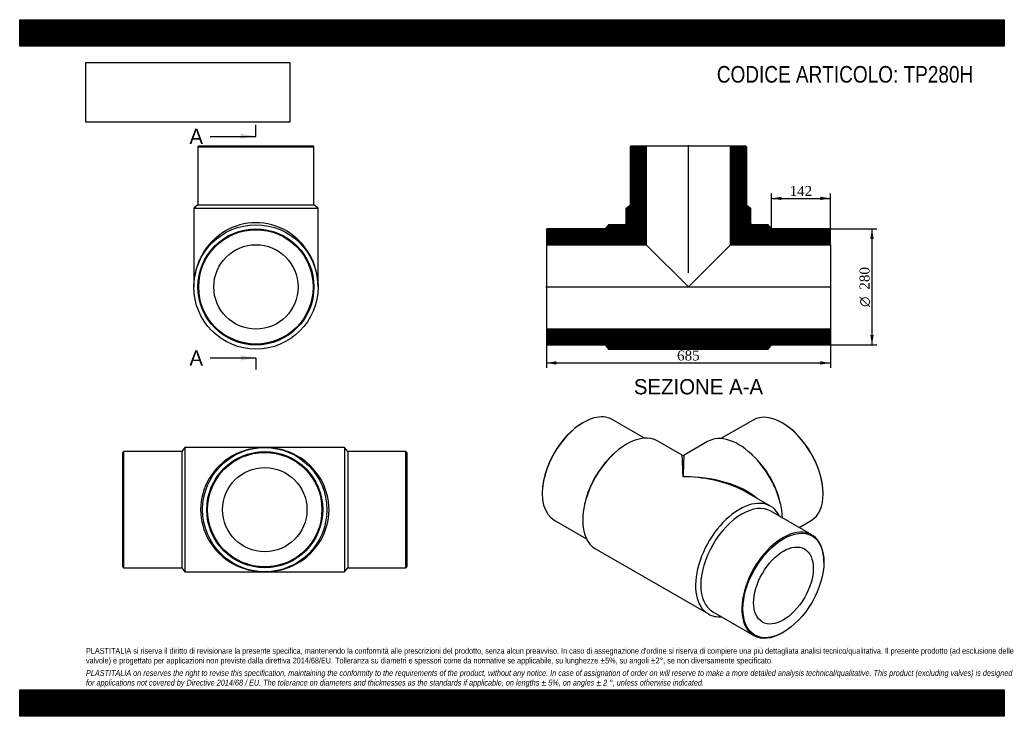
# Model space of a CAD drawing. Header units: millimetres. Extents: x 0 to 2376, y 0 to 1680.
import ezdxf
from ezdxf.enums import TextEntityAlignment as Align
from ezdxf.lldxf.tags import DXFTag

# ---------------------------------------------------------------- set-up
doc = ezdxf.new("R2010")
doc.units = ezdxf.units.MM
doc.header["$LTSCALE"] = 8
for name, color, linetype in [('Default', 7, 'Continuous'), ('DV4_Default', 7, 'Continuous'), ('TP280H', 7, 'Continuous')]:
    doc.layers.add(name, color=color, linetype=linetype)
doc.styles.add('SEACAD_Solid_Edge_ANSI', font='seans.ttf')
doc.styles.add('SEACAD_Solid_Edge_ANSI1_Symbols', font='semeca1.ttf')
doc.styles.add('SEACAD_Times_New_Roman', font='times.ttf')
tags = doc.linetypes.add('CENTER2', pattern=[28.575, 19.05, -3.175, 3.175, -3.175]).pattern_tags.tags
tags[10:11] = [DXFTag(74, 4), DXFTag(75, 0), DXFTag(340, '0'), DXFTag(46, 0.0), DXFTag(50, 0.0), DXFTag(44, 0.0), DXFTag(45, 0.0)]
tags[8:9] = [DXFTag(74, 4), DXFTag(75, 0), DXFTag(340, '0'), DXFTag(46, 0.0), DXFTag(50, 0.0), DXFTag(44, 0.0), DXFTag(45, 0.0)]
tags[6:7] = [DXFTag(74, 4), DXFTag(75, 0), DXFTag(340, '0'), DXFTag(46, 0.0), DXFTag(50, 0.0), DXFTag(44, 0.0), DXFTag(45, 0.0)]
tags[4:5] = [DXFTag(74, 4), DXFTag(75, 0), DXFTag(340, '0'), DXFTag(46, 0.0), DXFTag(50, 0.0), DXFTag(44, 0.0), DXFTag(45, 0.0)]
doc.dimstyles.new('ANSImm', dxfattribs={"dimtxt": 24, "dimasz": 24, "dimexe": 12, "dimexo": 0, "dimgap": 6, "dimtad": 1, "dimdsep": 46, "dimtxsty": 'SEACAD_Times_New_Roman', "dimblk1": '_SE_FILLED', "dimblk2": '_SE_FILLED', "dimsah": 1, "dimcen": 12, "dimazin": 0, "dimtfac": 0.85, "dimtdec": 3, "dimtofl": 0, "dimtmove": 0, "dimatfit": 3, "dimfxl": 1, "dimarcsym": 0})
picture_1 = doc.add_image_def('image1.jpg', size_in_pixel=(4302, 1260))

# ---------------------------------------------------------------- blocks, each defined once
blk = doc.blocks.new('SE')
at = {"layer": 'TP280H', "color": 7, "linetype": 'Continuous'}
for p, q in [((398.9, 648.3), (390.9, 638.3)), ((398.9, 648.3), (398.9, 348.3)), ((591.4, 648.3), (398.9, 648.3)), ((783.9, 648.3), (591.4, 648.3)), ((783.9, 648.3), (783.9, 348.3)), ((791.9, 638.3), (783.9, 648.3)), ((250.9, 638.3), (248.9, 636.3)), ((248.9, 360.3), (248.9, 636.3)), ((250.9, 638.3), (250.9, 358.3)), ((390.9, 638.3), (250.9, 638.3)), ((390.9, 638.3), (390.9, 358.3)), ((791.9, 638.3), (791.9, 358.3)), ((931.9, 638.3), (791.9, 638.3)), ((931.9, 358.3), (931.9, 638.3)), ((933.9, 636.3), (931.9, 638.3)), ((933.9, 636.3), (933.9, 360.3)), ((248.9, 360.3), (250.9, 358.3)), ((250.9, 358.3), (390.9, 358.3)), ((390.9, 358.3), (398.9, 348.3)), ((783.9, 348.3), (791.9, 358.3)), ((791.9, 358.3), (931.9, 358.3)), ((931.9, 358.3), (933.9, 360.3)), ((398.9, 348.3), (591.4, 348.3)), ((591.4, 348.3), (783.9, 348.3))]:
    blk.add_line(p, q, dxfattribs=at)
for radius in [150, 140, 138, 101.7]:
    blk.add_circle((591.4, 498.3), radius, dxfattribs=at)
for major_axis in [(155, 0), (-155, 0)]:
    blk.add_ellipse((591.4, 498.3), major_axis=major_axis, ratio=0.967742, start_param=1.570796, end_param=4.712389, dxfattribs=at)
blk = doc.blocks.new('SE1')
at = {"layer": 'TP280H', "color": 7, "linetype": 'Continuous'}
for p, q in [((1507.7, 670.6), (1430, 715.5)), ((1769.8, 714.5), (1692.1, 669.6)), ((1360, 708.6), (1358.6, 707.8)), ((1841.2, 706.8), (1839.8, 707.6)), ((1598.3, 629.9), (1539.7, 663.8)), ((1660.1, 662.7), (1603.3, 629.9)), ((1433.5, 632.9), (1429.9, 629.6)), ((1769.9, 628.5), (1766.4, 631.9)), ((1261, 538.8), (1261, 537.1)), ((1811.9, 506.6), (1753.3, 540.4)), ((1938.8, 536.1), (1938.8, 537.7)), ((1364.4, 516.1), (1363.3, 511.4)), ((1836.5, 510.4), (1835.4, 515.1)), ((1911.6, 437.5), (1812.6, 494.7)), ((1290, 473), (1367.7, 428.2)), ((1880.8, 455.3), (1909.8, 472)), ((1389.7, 404), (1661.9, 246.8)), ((1940.6, 371.8), (1940.6, 373.4)), ((1672.6, 252.2), (1771.6, 195)), ((1841.6, 202), (1843, 202.8))]:
    blk.add_line(p, q, dxfattribs=at)
blk.add_arc((1600.8, 634.3), 5, 241.1372, 299.0772, dxfattribs=at)
for centre, major_axis, ratio, start_param, end_param in [((1839.8, 593.3), (-70, 121.2), 0.57735, 3.141593, 6.283185), ((1360, 594.3), (70, 121.2), 0.57735, 0, 3.141593), ((1358.6, 595.1), (-69, -119.5), 0.57735, 3.926991, 5.497787), ((1841.2, 594.1), (69, -119.5), 0.57735, 0.785398, 2.356194), ((1464.7, 533.9), (-75, -129.9), 0.57735, 3.141593, 6.283185), ((1735.1, 532.8), (-75, 129.9), 0.57735, 3.980282, 6.283185), ((1459, 537.1), (-70, -121.2), 0.57735, 4.225694, 5.199084), ((1600.8, 455.3), (2.5, -174.7), 0.014192, 2.347725, 3.133124), ((1600.8, 455.3), (-2.5, -174.7), 0.014192, 3.150062, 3.93546), ((1740.8, 536.1), (-70, 121.2), 0.57735, 4.225694, 5.199084), ((1600.8, 455.3), (-215.7, -3), 0.56781, 3.720616, 4.704457), ((1600.8, 455.3), (-215.7, 3), 0.56781, 4.049219, 4.720321), ((1600.8, 455.3), (-215.7, 3), 0.56781, 3.934923, 4.049219), ((1736.9, 376.7), (-75, -129.9), 0.57735, 2.774385, 6.283185), ((1742.6, 373.4), (-70, -121.2), 0.57735, 3.141593, 6.283185), ((1841.6, 316.3), (-70, -121.2), 0.57735, 2.356194, 6.283185), ((1736.9, 376.7), (-75, -129.9), 0.57735, 0, 0.367208), ((1841.6, 316.3), (-70, -121.2), 0.57735, 0, 0.785398)]:
    blk.add_ellipse(centre, major_axis=major_axis, ratio=ratio, start_param=start_param, end_param=end_param, dxfattribs=at)
for major_axis in [(69, 119.5), (-50.8, -88.1)]:
    blk.add_ellipse((1843, 315.4), major_axis=major_axis, ratio=0.57735, dxfattribs=at)
blk = doc.blocks.new('SE2')
at = {"layer": 'TP280H', "color": 7, "linetype": 'Continuous'}
for p, q in [((432.1, 1375.5), (430.1, 1373.5)), ((430.1, 1373.5), (710.1, 1373.5)), ((430.1, 1373.5), (430.1, 1233.5)), ((432.1, 1375.5), (708.1, 1375.5)), ((710.1, 1373.5), (708.1, 1375.5)), ((710.1, 1233.5), (710.1, 1373.5)), ((430.1, 1233.5), (420.1, 1225.5)), ((420.1, 1225.5), (720.1, 1225.5)), ((420.1, 1225.5), (420.1, 1035.5)), ((430.1, 1233.5), (710.1, 1233.5)), ((720.1, 1225.5), (710.1, 1233.5)), ((720.1, 1035.5), (720.1, 1225.5))]:
    blk.add_line(p, q, dxfattribs=at)
for radius in [150, 140, 138, 101.7]:
    blk.add_circle((570.1, 1035.5), radius, dxfattribs=at)
blk.add_ellipse((570.1, 1035.5), major_axis=(0, -155), ratio=0.967742, start_param=1.570796, end_param=4.712389, dxfattribs=at)
blk = doc.blocks.new('SE4')
at = {"color": 7, "linetype": 'Continuous', "style": 'SEACAD_Solid_Edge_ANSI'}
blk.add_text('A', height=36.8, dxfattribs=at).set_placement((409.6, 1417.1), align=Align.TOP_LEFT)
blk = doc.blocks.new('SE5')
at = {"color": 7, "linetype": 'Continuous', "style": 'SEACAD_Solid_Edge_ANSI'}
blk.add_text('A', height=36.8, dxfattribs=at).set_placement((409.6, 882.6), align=Align.TOP_LEFT)
blk = doc.blocks.new('SEANNOT_GROUP')
at = {"linetype": 'Continuous'}
blk.add_hatch(color=7, dxfattribs=at).paths.add_polyline_path([(533.3, 1392.6), (570.1, 1398.7), (533.3, 1404.9)])
at = {"color": 7, "linetype": 'Continuous'}
blk.add_lwpolyline([(459.7, 1398.7), (570.1, 1398.7)], dxfattribs=at)
blk = doc.blocks.new('SEANNOT_GROUP1')
at = {"linetype": 'Continuous'}
blk.add_hatch(color=7, dxfattribs=at).paths.add_polyline_path([(533.3, 858.1), (570.1, 864.2), (533.3, 870.3)])
at = {"color": 7, "linetype": 'Continuous'}
blk.add_lwpolyline([(459.7, 864.2), (570.1, 864.2)], dxfattribs=at)
blk = doc.blocks.new('SE3')
at = {"layer": 'Default', "color": 7, "linetype": 'CENTER2'}
for p, q in [((570.1, 1398.7), (570.1, 1426.3)), ((570.1, 864.2), (570.1, 836.6))]:
    blk.add_line(p, q, dxfattribs=at)
at = {"layer": 'Default', "color": 7, "linetype": 'CENTER2', "const_width": 0.0001}
blk.add_lwpolyline([(570.1, 1398.7), (570.1, 864.2)], dxfattribs=at)
at = {"layer": 'Default'}
for name in ['SE4', 'SEANNOT_GROUP', 'SE5', 'SEANNOT_GROUP1']:
    blk.add_blockref(name, (0, 0), dxfattribs=at)
blk = doc.blocks.new('SE6')
at = {"layer": 'TP280H', "linetype": 'Continuous'}
h = blk.add_hatch(dxfattribs=at)
h.set_pattern_fill('LINE', scale=0.629921, angle=45, style=0)
edge = h.paths.add_edge_path()
edge.add_line((1473.7, 1233.5), (1463.7, 1225.5))
edge.add_line((1463.7, 1225.5), (1463.7, 1190.5))
edge.add_arc((1458.7, 1190.5), 5, 270, 360, ccw=False)
edge.add_line((1458.7, 1185.5), (1421.2, 1185.5))
edge.add_line((1421.2, 1185.5), (1413.2, 1175.5))
edge.add_line((1413.2, 1175.5), (1273.2, 1175.5))
edge.add_line((1273.2, 1175.5), (1271.2, 1173.5))
edge.add_line((1271.2, 1173.5), (1271.2, 1137.2))
edge.add_line((1271.2, 1137.2), (1512, 1137.2))
edge.add_line((1512, 1137.2), (1512, 1375.5))
edge.add_line((1512, 1375.5), (1475.7, 1375.5))
edge.add_line((1475.7, 1375.5), (1473.7, 1373.5))
edge.add_line((1473.7, 1373.5), (1473.7, 1233.5))
h = blk.add_hatch(dxfattribs=at)
h.set_pattern_fill('LINE', scale=0.629921, angle=45, style=0)
edge = h.paths.add_edge_path()
edge.add_line((1753.7, 1233.5), (1753.7, 1373.5))
edge.add_line((1753.7, 1373.5), (1751.7, 1375.5))
edge.add_line((1751.7, 1375.5), (1715.4, 1375.5))
edge.add_line((1715.4, 1375.5), (1715.4, 1137.2))
edge.add_line((1715.4, 1137.2), (1956.2, 1137.2))
edge.add_line((1956.2, 1137.2), (1956.2, 1173.5))
edge.add_line((1956.2, 1173.5), (1954.2, 1175.5))
edge.add_line((1954.2, 1175.5), (1814.2, 1175.5))
edge.add_line((1814.2, 1175.5), (1806.2, 1185.5))
edge.add_line((1806.2, 1185.5), (1768.7, 1185.5))
edge.add_arc((1768.7, 1190.5), 5, 180, 270, ccw=False)
edge.add_line((1763.7, 1190.5), (1763.7, 1225.5))
edge.add_line((1763.7, 1225.5), (1753.7, 1233.5))
h = blk.add_hatch(dxfattribs=at)
h.set_pattern_fill('LINE', scale=0.629921, angle=45, style=0)
h.paths.add_polyline_path([(1956.2, 897.5), (1956.2, 933.8), (1271.2, 933.8), (1271.2, 897.5), (1273.2, 895.5), (1413.2, 895.5), (1421.2, 885.5), (1806.2, 885.5), (1814.2, 895.5), (1954.2, 895.5)])
at = {"layer": 'DV4_Default', "color": 7, "linetype": 'CENTER2'}
for p, q in [((1613.7, 1069.3), (1613.7, 1377.2)), ((1269.5, 1035.5), (1958, 1035.5))]:
    blk.add_line(p, q, dxfattribs=at)
at = {"layer": 'TP280H', "color": 7, "linetype": 'Continuous'}
for p, q in [((1473.7, 1373.5), (1475.7, 1375.5)), ((1473.7, 1233.5), (1473.7, 1373.5)), ((1475.7, 1375.5), (1512, 1375.5)), ((1512, 1375.5), (1715.4, 1375.5)), ((1512, 1375.5), (1512, 1137.2)), ((1715.4, 1375.5), (1751.7, 1375.5)), ((1715.4, 1137.2), (1715.4, 1375.5)), ((1751.7, 1375.5), (1753.7, 1373.5)), ((1753.7, 1373.5), (1753.7, 1233.5)), ((1463.7, 1225.5), (1473.7, 1233.5)), ((1463.7, 1190.5), (1463.7, 1225.5)), ((1753.7, 1233.5), (1763.7, 1225.5)), ((1763.7, 1225.5), (1763.7, 1190.5)), ((1271.2, 1173.5), (1273.2, 1175.5)), ((1271.2, 1173.5), (1271.2, 1137.2)), ((1413.2, 1175.5), (1273.2, 1175.5)), ((1421.2, 1185.5), (1413.2, 1175.5)), ((1458.7, 1185.5), (1421.2, 1185.5)), ((1806.2, 1185.5), (1768.7, 1185.5)), ((1814.2, 1175.5), (1806.2, 1185.5)), ((1954.2, 1175.5), (1814.2, 1175.5)), ((1954.2, 1175.5), (1956.2, 1173.5)), ((1956.2, 1137.2), (1956.2, 1173.5)), ((1271.2, 1137.2), (1271.2, 933.8)), ((1271.2, 1137.2), (1512, 1137.2)), ((1512, 1137.2), (1613.7, 1035.5)), ((1613.7, 1035.5), (1715.4, 1137.2)), ((1715.4, 1137.2), (1956.2, 1137.2)), ((1956.2, 1137.2), (1956.2, 933.8)), ((1956.2, 933.8), (1271.2, 933.8)), ((1271.2, 933.8), (1271.2, 897.5)), ((1956.2, 897.5), (1956.2, 933.8)), ((1273.2, 895.5), (1271.2, 897.5)), ((1273.2, 895.5), (1413.2, 895.5)), ((1413.2, 895.5), (1421.2, 885.5)), ((1421.2, 885.5), (1806.2, 885.5)), ((1806.2, 885.5), (1814.2, 895.5)), ((1814.2, 895.5), (1954.2, 895.5)), ((1956.2, 897.5), (1954.2, 895.5))]:
    blk.add_line(p, q, dxfattribs=at)
for centre, start, end in [((1458.7, 1190.5), 270, 0), ((1768.7, 1190.5), 180, 270)]:
    blk.add_arc(centre, 5, start, end, dxfattribs=at)
blk = doc.blocks.new('DMBLK308')
at = {"layer": 'Default', "linetype": 'Continuous'}
for points in [[(1295.2, 848.2), (1295.2, 856.2), (1271.2, 852.2)], [(1932.2, 848.2), (1956.2, 852.2), (1932.2, 856.2)]]:
    blk.add_hatch(color=7, dxfattribs=at).paths.add_polyline_path(points)
at = {"layer": 'Default', "color": 7, "linetype": 'Continuous'}
for p, q in [((1271.2, 933.8), (1271.2, 840.2)), ((1956.2, 933.8), (1956.2, 840.2)), ((1271.2, 852.2), (1956.2, 852.2))]:
    blk.add_line(p, q, dxfattribs=at)
at = {"layer": 'Default', "color": 7, "linetype": 'Continuous', "style": 'SEACAD_Times_New_Roman'}
blk.add_text('685', height=24, dxfattribs=at).set_placement((1586.4, 882.2), align=Align.TOP_LEFT)
blk = doc.blocks.new('_SE_FILLED')
at = {"color": 0}
blk.add_line((0, 0), (-1, 0), dxfattribs=at)
blk.add_solid([(0, 0), (-1, -0.1665), (-1, 0.1665), (0, 0)], dxfattribs=at)
blk = doc.blocks.new('DMBLK309')
at = {"layer": 'Default', "linetype": 'Continuous'}
for points in [[(1838.2, 1253), (1814.2, 1249), (1838.2, 1245)], [(1932.2, 1253), (1932.2, 1245), (1956.2, 1249)]]:
    blk.add_hatch(color=7, dxfattribs=at).paths.add_polyline_path(points)
at = {"layer": 'Default', "color": 7, "linetype": 'Continuous'}
for p, q in [((1814.2, 1175.5), (1814.2, 1261)), ((1956.2, 1155.3), (1956.2, 1261)), ((1814.2, 1249), (1956.2, 1249))]:
    blk.add_line(p, q, dxfattribs=at)
at = {"layer": 'Default', "color": 7, "linetype": 'Continuous', "style": 'SEACAD_Times_New_Roman'}
blk.add_text('142', height=24, dxfattribs=at).set_placement((1857.9, 1279), align=Align.TOP_LEFT)
blk = doc.blocks.new('GDimGGroup')
at = {"layer": 'Default', "linetype": 'Continuous'}
for points in [[(2060.7, 1151.5), (2056.7, 1175.5), (2052.7, 1151.5)], [(2060.7, 919.5), (2052.7, 919.5), (2056.7, 895.5)]]:
    blk.add_hatch(color=7, dxfattribs=at).paths.add_polyline_path(points)
at = {"layer": 'Default', "color": 7, "linetype": 'Continuous'}
for p, q in [((1954.2, 1175.5), (2068.7, 1175.5)), ((2056.7, 1175.5), (2056.7, 895.5)), ((1954.2, 895.5), (2068.7, 895.5))]:
    blk.add_line(p, q, dxfattribs=at)
for s, style, p in [('280', 'SEACAD_Times_New_Roman', (2026.7, 1029)), ('O', 'SEACAD_Solid_Edge_ANSI1_Symbols', (2026.7, 987.3))]:
    blk.add_text(s, height=24, rotation=90, dxfattribs=dict(at, style=style)).set_placement(p, align=Align.TOP_LEFT)

msp = doc.modelspace()

# ---------------------------------------------------------------- hatches: boundary and pattern name
at = {"layer": 'Default', "linetype": 'Continuous'}
h = msp.add_hatch(dxfattribs=at)
h.set_pattern_fill('LINE', scale=0.629921, angle=45, style=0)
h.paths.add_polyline_path([(2376, 1616), (2376, 1680), (0, 1680), (0, 1616)])
for points in [[(2376, 1616), (2376, 1680), (0, 1680), (0, 1616)], [(2376, 0), (2376, 64), (0, 64), (0, 0)]]:
    msp.add_hatch(color=7, dxfattribs=at).paths.add_polyline_path(points)
h = msp.add_hatch(dxfattribs=at)
h.set_pattern_fill('LINE', scale=0.629921, angle=45, style=0)
h.paths.add_polyline_path([(2376, 0), (2376, 64), (0, 64), (0, 0)])

# ---------------------------------------------------------------- linework, layer by layer
at = {"layer": 'Default', "color": 7, "linetype": 'Continuous'}
for p, q in [((0, 1680), (2376, 1680)), ((0, 1616), (0, 1680)), ((2376, 1680), (2376, 1616)), ((2376, 1616), (0, 1616)), ((0, 64), (2376, 64)), ((0, 0), (0, 64)), ((2376, 64), (2376, 0)), ((2376, 0), (0, 0))]:
    msp.add_line(p, q, dxfattribs=at)

# ---------------------------------------------------------------- block references
at = {"layer": 'Default'}
for name in ['SE3', 'SE2', 'SE6', 'GDimGGroup', 'SE1', 'SE']:
    msp.add_blockref(name, (0, 0), dxfattribs=at)

# ---------------------------------------------------------------- texts
at = {"layer": 'Default', "color": 7, "linetype": 'Continuous', "style": 'SEACAD_Solid_Edge_ANSI'}
msp.add_text('SEZIONE A-A', height=36.8, dxfattribs=at).set_placement((1482.096, 813.257), align=Align.TOP_LEFT)
at = {"layer": 'Default', "attachment_point": 1}
for s, insert, char_height, width in [('{\\fArial Narrow|b0||i0||c0|p34;\\C7;\\H40.;\\W1.;CODICE ARTICOLO: TP280H}', (1682.289, 1568.268), 40, 664.55828), ("{\\fArial Narrow|b0||i0||c0|p34;\\C7;\\H14.;\\W1.;PLASTITALIA si riserva il diritto di revisionare la presente specifica, mantenendo la conformità alle prescrizioni del prodotto, senza alcun preavviso. In caso di assegnazione d'ordine si riserva di compiere una più dettagliata analisi tecnico/qualitativa. Il presente prodotto (ad esclusione delle \\P}{\\fArial Narrow|b0||i0||c0|p34;\\C7;\\H14.;\\W1.;valvole) è progettato per applicazioni non previste dalla direttiva 2014/68/EU. Tolleranza su diametri e spessori come da normative se applicabile, su lunghezze ±5%, su angoli ±2°, se non diversamente specificato.\\P}{\\fArial Narrow|b0||i0||c0|p34;\\C7;\\H4.;\\W1.;   \\P}{\\fArial Narrow|b0||i1||c0|p34;\\C7;\\H14.;\\W1.;PLASTITALIA on reserves the right to revise this specification, maintaining the conformity to the requirements of the product, without any notice. In case of assignation of order on will reserve to make a more detailed analysis technical/qualitative. This product (excluding valves) is designed \\P}{\\fArial Narrow|b0||i1||c0|p34;\\C7;\\H14.;\\W1.;for applications not covered by Directive 2014/68 / EU. The tolerance on diameters and thicknesses as the standards if applicable, on lengths ± 5%, on angles ± 2 °, unless otherwise indicated.\\P}", (160, 164.819), 14, 2056)]:
    msp.add_mtext(s, dxfattribs=dict(at, insert=insert, char_height=char_height, width=width))

# ---------------------------------------------------------------- dimensions: what is measured, and where the dimension line sits
at = {"layer": 'Default', "color": 7, "linetype": 'Continuous'}
dim = msp.add_linear_dim(base=(1956.229, 1249.026), p1=(1814.229, 1175.456), p2=(1956.229, 1155.306), text='\\A1;<>', dimstyle='ANSImm', dxfattribs=at)
dim.commit()
dim.dimension.update_dxf_attribs({"geometry": 'DMBLK309', "text_midpoint": (1885.229, 1249.026), "dimtype": 160})
dim = msp.add_linear_dim(base=(1271.229, 852.197), p1=(1271.229, 933.756), p2=(1956.229, 933.756), angle=0, text='\\A1;<>', dimstyle='ANSImm', dxfattribs=at)
dim.commit()
dim.dimension.update_dxf_attribs({"geometry": 'DMBLK308', "text_midpoint": (1613.729, 852.197), "dimtype": 161})

# ---------------------------------------------------------------- pictures from other files: only their frames are drawn
image = msp.add_image(picture_1, insert=(160, 1432.825), size_in_units=(491.657, 144))
image.dxf.flags = 7

doc.saveas('drawing.dxf')
